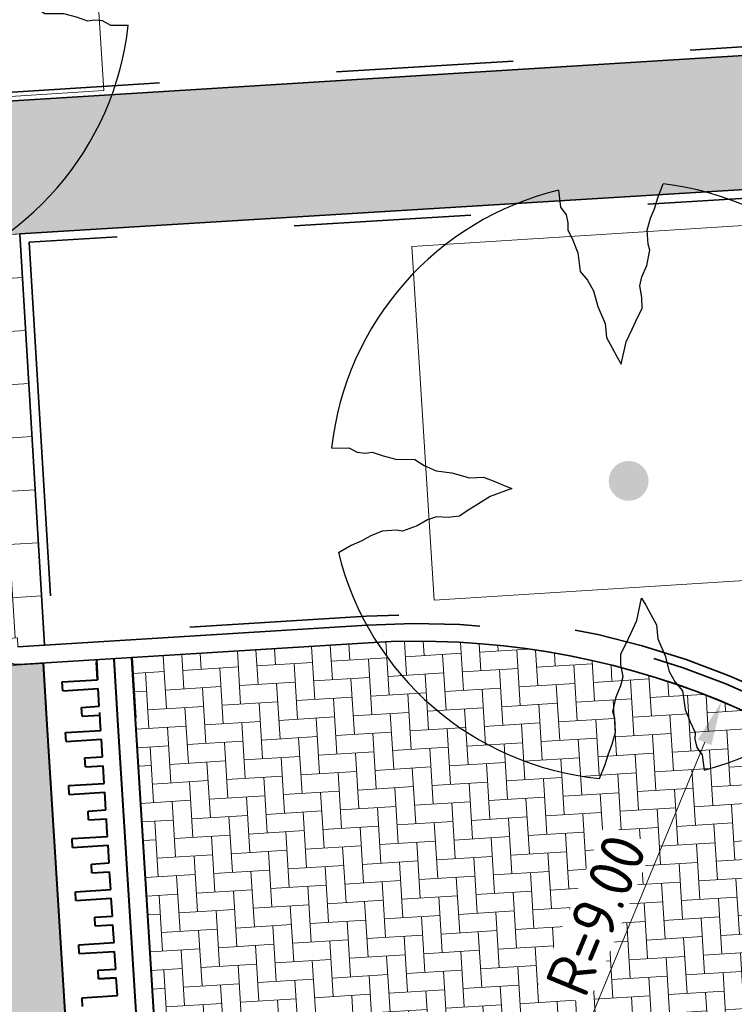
# Model space of a CAD drawing. Header units: metres. Extents: x 162305 to 163132, y 502542 to 502928.
# Tile 95 of 222: x 162455.39 to 162463.46, y 502744.8 to 502755.92. Entities that reach past the tile are written whole.
import ezdxf

# ---------------------------------------------------------------- set-up
doc = ezdxf.new("R2010")
doc.units = ezdxf.units.M
for name, pattern in [('VH-OPSLUITBAND-SO', [10, 4, -2, 2, -2]), ('VH-TROTTOIRBAND-SO', [15, 5, -2, 2, -2, 2, -2]), ('ZZ-HIDDEN-SO', [4, 2, -2])]:
    doc.linetypes.add(name, pattern=pattern)
for name, color, linetype, lineweight in [('N-BH-VH-DREMPEL_BESTRAAT_30KMU-G', 7, 'Continuous', 40), ('N-WE-GR-GRAS-A-200', 62, 'Continuous', 18), ('N-WE-VH-KANTOPSLUITING_BETONRUG-G', 7, 'ZZ-HIDDEN-SO', 35), ('N-WE-VH-KANTOPSLUITING_VOORKANTBAND-G', 50, 'Continuous', 35), ('N-WE-VH-OPENVERHARDING_BETONSTRAATSTEEN-A', 92, 'Continuous', 18), ('N-WE-VH-OPENVERHARDING_BETONSTRAATSTEEN-A-200', 92, 'Continuous', 18), ('N-WE-VH-OPENVERHARDING_TEGEL-A', 92, 'Continuous', 18), ('X-XX-AL-M', 7, 'Continuous', 18)]:
    doc.layers.add(name, color=color, linetype=linetype, lineweight=lineweight)
for name, color, linetype, lineweight, true_color in [('N-BH-VH-VERHARDING_TEGEL-Grijs', 253, 'Continuous', 13, 0x828282), ('N-WE-GR-BOOM-S', 3, 'Continuous', 25, 0x00ff00), ('N-WE-GR-PLANTGATVERBETERING-A', 92, 'Continuous', 13, 0x00bd00), ('N-WE-VH-KANTOPSLUITING_OPSLUITBAND_100X200-G', 150, 'VH-OPSLUITBAND-SO', 35, 0x007fff), ('N-WE-VH-KANTOPSLUITING_TROTTOIRBAND_180X200-G', 6, 'VH-TROTTOIRBAND-SO', 35, 0xff00ff)]:
    doc.layers.add(name, color=color, linetype=linetype, lineweight=lineweight, true_color=true_color)
doc.layers.add('X-XX-AL-HULPLIJN 01-G', color=1, linetype='Continuous', lineweight=18, true_color=0xff0000, plot=False)
doc.styles.add('NLCS-ISO-M200-T25', font='NLCS-ISO.ttf', dxfattribs={"height": 0.5})
doc.dimstyles.new('NLCS-M200-T25-PIJL_L2_H2', dxfattribs={"dimscale": 0.2, "dimtxt": 2.5, "dimasz": 2.5, "dimexe": 2, "dimexo": 2, "dimgap": 0.7, "dimtad": 1, "dimzin": 0, "dimdsep": 46, "dimtxsty": 'NLCS-ISO-M200-T25', "dimcen": 0, "dimdle": 2, "dimclrd": 256, "dimclre": 256, "dimclrt": 256, "dimazin": 0, "dimtfac": 1, "dimtdec": 3, "dimtofl": 0, "dimtmove": 0, "dimatfit": 3, "dimfxl": 2, "dimfxlon": 1, "dimtfillclr": 256, "dimtolj": 1, "dimtzin": 0, "dimlwd": -1, "dimlwe": -1, "dimarcsym": 0})

# ---------------------------------------------------------------- blocks, each defined once
blk = doc.blocks.new('*D441')
at = {"layer": 'Defpoints', "color": 0, "transparency": 16777216}
for p in [(162463.3120321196, 502748.2250343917), (162459.8823304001, 502739.9041482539)]:
    blk.add_point(p, dxfattribs=at)
at = {"layer": 'X-XX-AL-M', "transparency": 16777216}
blk.add_line((162461.8509581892, 502744.6802859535), (162463.1214931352, 502747.7627629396), dxfattribs=at)
blk.add_solid([(162463.0444478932, 502747.794519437), (162463.1985383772, 502747.7310064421), (162463.3120321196, 502748.2250343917)], dxfattribs=at)
at = {"layer": 'X-XX-AL-M', "transparency": 16777216, "insert": (162461.8962344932, 502745.8135445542), "char_height": 0.5, "attachment_point": 5, "rotation": 67.59952947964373, "style": 'NLCS-ISO-M200-T25', "bg_fill": 3, "box_fill_scale": 1.1, "bg_fill_color": 256, "bg_fill_true_color": 13158600, "bg_fill_transparency": 0}
blk.add_mtext('\\A1;R=9.00', dxfattribs=at)
blk = doc.blocks.new('SGR-BOOM_2E GROOTTE')
h = blk.add_hatch(color=256)
edge = h.paths.add_edge_path()
edge.add_arc((-0.001990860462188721, 0.003386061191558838), 0.15, 0, 360)
at = {"flags": 128}
for points in [[(-0.3934977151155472, 2.21897151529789), (-0.3859977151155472, 2.09072151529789), (-0.3477477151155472, 2.02997151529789), (-0.3387477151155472, 1.96922151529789), (-0.3409977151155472, 1.91747151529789), (-0.3079977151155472, 1.83722151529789), (-0.2772477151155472, 1.74122151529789), (-0.2674977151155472, 1.59947151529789), (-0.2164977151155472, 1.53122151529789), (-0.1759977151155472, 1.44722151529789), (-0.1527477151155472, 1.32872151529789), (-0.1047477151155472, 1.19597151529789), (-0.1009977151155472, 1.09097151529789), (-0.06424771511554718, 1.00997151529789), (-0.02974771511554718, 0.9387215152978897), (-0.003497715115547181, 0.8847215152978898), (0.04525228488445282, 1.04972151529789), (0.09625228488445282, 1.14197151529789), (0.1427522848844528, 1.23047151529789), (0.1795022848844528, 1.29122151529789), (0.1840022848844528, 1.37597151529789), (0.1727522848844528, 1.46372151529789), (0.1930022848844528, 1.53122151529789), (0.2342522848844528, 1.61297151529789), (0.2650022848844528, 1.72547151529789), (0.2545022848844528, 1.77197151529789), (0.2537522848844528, 1.87772151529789), (0.2852522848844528, 1.96547151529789), (0.3190022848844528, 2.03597151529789), (0.3497522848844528, 2.11697151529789), (0.3970022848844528, 2.21747151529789)], [(-2.218997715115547, 0.3889715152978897), (-2.089247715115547, 0.3814715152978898), (-2.026997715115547, 0.3447215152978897), (-1.966997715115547, 0.3349715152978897), (-1.915997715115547, 0.3394715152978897), (-1.834997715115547, 0.3049715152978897), (-1.740497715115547, 0.2742215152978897), (-1.597997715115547, 0.2637215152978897), (-1.531247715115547, 0.2134715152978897), (-1.443497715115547, 0.1699715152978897), (-1.324997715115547, 0.1474715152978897), (-1.195247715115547, 0.1017215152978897), (-1.090247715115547, 0.09797151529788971), (-1.008497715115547, 0.06122151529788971), (-0.9379977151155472, 0.02747151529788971), (-0.8832477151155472, -0.0002784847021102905), (-1.048247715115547, -0.04827848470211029), (-1.141247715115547, -0.0992784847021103), (-1.228997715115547, -0.1457784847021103), (-1.289747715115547, -0.1832784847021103), (-1.373747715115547, -0.1862784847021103), (-1.462247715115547, -0.1757784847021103), (-1.531247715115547, -0.1960284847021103), (-1.612247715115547, -0.2365284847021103), (-1.723247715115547, -0.2680284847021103), (-1.769747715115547, -0.2582784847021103), (-1.876247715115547, -0.2590284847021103), (-1.963247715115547, -0.2897784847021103), (-2.033747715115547, -0.3227784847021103), (-2.115497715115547, -0.3520284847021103), (-2.215997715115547, -0.4007784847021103)], [(2.213502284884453, -0.3850284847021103), (2.083752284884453, -0.3775284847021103), (2.022252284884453, -0.3400284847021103), (1.963002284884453, -0.3302784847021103), (1.912002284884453, -0.3347784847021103), (1.828752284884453, -0.3002784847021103), (1.734252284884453, -0.2695284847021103), (1.593252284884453, -0.2590284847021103), (1.525002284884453, -0.2095284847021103), (1.439502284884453, -0.1675284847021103), (1.321752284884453, -0.1435284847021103), (1.190502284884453, -0.0970284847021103), (1.084002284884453, -0.0932784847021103), (1.003752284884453, -0.05727848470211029), (0.9325022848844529, -0.02202848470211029), (0.8785022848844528, 0.00497151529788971), (1.043502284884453, 0.05297151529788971), (1.135752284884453, 0.1032215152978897), (1.223502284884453, 0.1504715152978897), (1.283502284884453, 0.1879715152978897), (1.367502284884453, 0.1909715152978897), (1.457502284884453, 0.1797215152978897), (1.525002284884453, 0.2007215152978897), (1.606002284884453, 0.2404715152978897), (1.718502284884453, 0.2734715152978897), (1.765002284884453, 0.2629715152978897), (1.870002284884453, 0.2622215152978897), (1.958502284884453, 0.2922215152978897), (2.029002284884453, 0.3282215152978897), (2.110752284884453, 0.3574715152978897), (2.212002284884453, 0.4047215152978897)], [(-0.3597477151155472, -2.21802848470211), (-0.3109977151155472, -2.11677848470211), (-0.2802477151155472, -2.036528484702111), (-0.2479977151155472, -1.96602848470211), (-0.2172477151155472, -1.87752848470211), (-0.2164977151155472, -1.77252848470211), (-0.2277477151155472, -1.72452848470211), (-0.1954977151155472, -1.61277848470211), (-0.1564977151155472, -1.53102848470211), (-0.1354977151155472, -1.46352848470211), (-0.1452477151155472, -1.37502848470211), (-0.1414977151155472, -1.29177848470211), (-0.1039977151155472, -1.23102848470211), (-0.05674771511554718, -1.14327848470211), (-0.005747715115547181, -1.05027848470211), (0.04075228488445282, -0.8845284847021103), (0.06925228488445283, -0.9392784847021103), (0.1022522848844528, -1.00977848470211), (0.1390022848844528, -1.09152848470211), (0.1435022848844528, -1.19577848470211), (0.1900022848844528, -1.32777848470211), (0.2125022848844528, -1.44702848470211), (0.2545022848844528, -1.53102848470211), (0.3047522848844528, -1.59927848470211), (0.3160022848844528, -1.74102848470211), (0.3467522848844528, -1.83627848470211), (0.3805022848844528, -1.91802848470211), (0.3760022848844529, -1.96827848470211), (0.3865022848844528, -2.03052848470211), (0.4232522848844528, -2.08977848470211), (0.4315022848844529, -2.20452848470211)]]:
    blk.add_lwpolyline(points, dxfattribs=at)
for start, end in [(100.0002194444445, 170.1098166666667), (10.29992500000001, 79.79196666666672), (190.3241250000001, 260.8432527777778), (281.0945583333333, 350.0620888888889)]:
    blk.add_arc((-0.001990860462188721, 0.003386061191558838), 2.249996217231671, start, end)

msp = doc.modelspace()

# ---------------------------------------------------------------- hatches: boundary and pattern name
at = {"layer": 'N-WE-GR-GRAS-A-200'}
h = msp.add_hatch(dxfattribs=at)
h.set_pattern_fill('AGR-GRAS_02-SO', color=256, scale=0.2, style=0, pattern_type=2)
h.set_pattern_definition([(0, (0, 0), (2, 2), [0.5, -1.5]), (0, (1.1, 1.2), (2, 2), [0.5, -1.5]), (90, (0.2, 0.7000000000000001), (-2, 2), [0.5, -1.5]), (90, (1, 1.4), (-2, 2), [0.5, -1.5]), (45, (0.4, 1.4), (0, 2.00000000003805), [0.5, -2.328427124]), (135, (1.1, 0), (-2.00000000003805, 0), [0.5, -2.328427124]), (26.56505119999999, (0.5, 0.6000000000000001), (2.000000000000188, 8.001289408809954e-10), [0.5, -3.972135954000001]), (26.56505119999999, (1.4, 1.6), (2.000000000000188, 8.001289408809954e-10), [0.5, -3.972135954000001]), (63.43494882, (1.4, 0), (1.019972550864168e-10, 2.000000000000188), [0.4999999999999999, -3.972135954]), (63.43494882, (0.5, 0.9), (1.019972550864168e-10, 2.000000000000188), [0.4999999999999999, -3.972135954]), (63.43494882, (1.2, 0.4), (1.019972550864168e-10, 2.000000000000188), [0.4999999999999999, -3.972135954]), (116.5650512, (0, 1.1), (-8.00129740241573e-10, 2.000000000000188), [0.4999999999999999, -3.972135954]), (153.43494882, (0.4, 0.3), (-2.000000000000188, 1.019979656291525e-10), [0.5, -3.972135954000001])])
h.paths.add_polyline_path([(162421.5165590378, 502819.7260517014), (162435.0341480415, 502820.5761715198), (162435.1688183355, 502820.4316233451), (162435.3426501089, 502820.2749681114), (162435.552850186, 502820.1206294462), (162435.8967156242, 502819.9441172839), (162436.2277402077, 502819.8405780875), (162436.6488709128, 502819.7886927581), (162442.0138132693, 502820.0949395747), (162442.1810611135, 502820.2103278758), (162442.3248732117, 502817.9525913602), (162445.007909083, 502818.1234939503), (162446.2444226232, 502817.2507322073), (162443.1915292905, 502817.0609060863), (162443.5109028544, 502811.9245559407), (162442.5054510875, 502811.8576059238), (162442.17, 502817.226), (162424.634, 502816.1300000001), (162424.643, 502815.982), (162424.9671399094, 502810.7714661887), (162422.0807124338, 502810.5898051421)])
edge = h.paths.add_edge_path(flags=16)
edge.add_ellipse((162362.043387, 502852.5697739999), major_axis=(-0.002383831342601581, 0.03742427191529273), ratio=0.9992283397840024, start_angle=0, end_angle=360, ccw=False)
edge = h.paths.add_edge_path(flags=16)
edge.add_ellipse((162362.5847170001, 502843.0740939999), major_axis=(-0.002383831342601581, 0.03742427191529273), ratio=0.9992283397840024, start_angle=0, end_angle=360, ccw=False)
edge = h.paths.add_edge_path(flags=16)
edge.add_ellipse((162361.374981, 502862.4700579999), major_axis=(-0.002383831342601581, 0.03742427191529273), ratio=0.9992283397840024, start_angle=0, end_angle=360, ccw=False)
h.paths.add_polyline_path([(162362.2190213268, 502859.5504481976), (162362.3188333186, 502859.5565773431), (162363.5149332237, 502840.0783135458), (162363.4151212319, 502840.0721844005), (162363.4427023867, 502839.6230304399), (162363.5425143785, 502839.6291595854), (162363.6292576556, 502838.2165615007), (162362.8224999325, 502838.1585549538), (162362.7862460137, 502838.484052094), (162362.7876825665, 502838.4841989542), (162362.7580411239, 502838.7741446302), (162362.163, 502845.4909999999), (162360.89836909, 502866.6763346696), (162361.8778000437, 502866.7387219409), (162362.2912521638, 502860.0057313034), (162362.191440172, 502859.9996021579)])
h.paths.add_polyline_path([(162370.3601271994, 502859.1295107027), (162370.1821962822, 502861.9228857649), (162370.463, 502861.9199999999), (162370.486, 502861.4019999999), (162370.7786257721, 502861.4149999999), (162370.814, 502860.8959999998), (162371.3365986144, 502860.9349999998), (162371.387, 502859.961), (162371.777, 502859.9789999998), (162371.7795167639, 502859.2226011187)])
edge = h.paths.add_edge_path(flags=16)
edge.add_ellipse((162389.543764, 502924.3068979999), major_axis=(-0.002385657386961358, 0.03745293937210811), ratio=0.9992283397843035, start_angle=0, end_angle=360, ccw=False)
edge = h.paths.add_edge_path(flags=16)
edge.add_ellipse((162379.964316, 502923.7109299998), major_axis=(-0.002385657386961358, 0.03745293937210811), ratio=0.9992283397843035, start_angle=0, end_angle=360, ccw=False)
h.paths.add_polyline_path([(162371.042, 502923.0409999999), (162371.029, 502923.5469999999), (162371.0223638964, 502923.6548720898), (162398.1123599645, 502925.3046281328), (162398.1452615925, 502924.7643634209)])
edge = h.paths.add_edge_path(flags=16)
edge.add_ellipse((162472.361153, 502871.472719), major_axis=(-0.002385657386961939, 0.03745293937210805), ratio=0.9992283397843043, start_angle=0, end_angle=360, ccw=False)
edge = h.paths.add_edge_path(flags=16)
edge.add_ellipse((162472.2864730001, 502872.403486), major_axis=(-0.002385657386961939, 0.03745293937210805), ratio=0.9992283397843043, start_angle=0, end_angle=360, ccw=False)
edge = h.paths.add_edge_path(flags=16)
edge.add_ellipse((162481.3114880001, 502872.9735409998), major_axis=(-0.002385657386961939, 0.03745293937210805), ratio=0.9992283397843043, start_angle=0, end_angle=360, ccw=False)
edge = h.paths.add_edge_path(flags=16)
edge.add_ellipse((162481.4002010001, 502872.0775119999), major_axis=(-0.002385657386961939, 0.03745293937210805), ratio=0.9992283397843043, start_angle=0, end_angle=360, ccw=False)
edge = h.paths.add_edge_path(flags=16)
edge.add_ellipse((162491.4805440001, 502873.637313), major_axis=(-0.002385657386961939, 0.03745293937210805), ratio=0.9992283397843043, start_angle=0, end_angle=360, ccw=False)
edge = h.paths.add_edge_path()
edge.add_line((162491.6143036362, 502871.717545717), (162490.495948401, 502871.6572610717))
edge.add_line((162490.495948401, 502871.6572610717), (162490.4911206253, 502871.770458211))
edge.add_line((162490.4911206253, 502871.770458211), (162478.1572766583, 502870.9921482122))
edge.add_line((162478.1572766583, 502870.9921482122), (162470.9743753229, 502870.6049558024))
edge.add_line((162470.9743753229, 502870.6049558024), (162470.8563556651, 502872.5000220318))
edge.add_line((162470.8563556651, 502872.5000220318), (162485.6270000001, 502873.4150000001))
edge.add_line((162485.6270000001, 502873.4150000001), (162493.227, 502873.874))
edge.add_line((162493.227, 502873.874), (162492.8458826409, 502880.3916842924))
edge.add_line((162492.8458826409, 502880.3916842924), (162493.9870089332, 502880.4646632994))
edge.add_line((162493.9870089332, 502880.4646632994), (162494.5185704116, 502871.8740994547))
edge.add_line((162494.5185704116, 502871.8740994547), (162491.6457403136, 502871.7192403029))
edge.add_ellipse((162491.6281880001, 502871.7524060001), major_axis=(-0.002385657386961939, 0.03745293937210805), ratio=0.9992283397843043, start_angle=204.2610710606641, end_angle=514.6215030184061)
h.paths.add_polyline_path([(162503.0755587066, 502855.4427169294), (162503.1753678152, 502855.4488928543), (162503.1815437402, 502855.3490837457), (162507.7228581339, 502855.6300883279), (162508.3250288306, 502845.8984091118), (162508.8258166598, 502845.9293965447), (162509.9220368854, 502845.9962164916), (162508.4797209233, 502869.3054814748), (162502.5611213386, 502868.9392541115), (162502.3616388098, 502868.2951169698), (162502.3731368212, 502866.8913389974)])
h.paths.add_polyline_path([(162538.7342247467, 502870.4526310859), (162538.7367962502, 502870.458550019), (162538.7430412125, 502870.4777147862), (162538.7473811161, 502870.496931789), (162538.7498959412, 502870.5159468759), (162538.7507036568, 502870.5345366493), (162538.7498980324, 502870.5531265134), (162538.7473853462, 502870.5721418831), (162538.7430476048, 502870.5913593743), (162538.7368047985, 502870.6105248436), (162538.7286236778, 502870.6293614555), (162538.7222540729, 502870.6408522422), (162538.7033428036, 502870.9382040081), (162537.9507959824, 502870.8903428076), (162537.9680789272, 502870.6185940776), (162537.964609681, 502870.6106081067), (162537.9583653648, 502870.5914438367), (162537.9540258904, 502870.5722273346), (162537.9515112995, 502870.5532127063), (162537.9507036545, 502870.5346233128), (162537.9515092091, 502870.5160338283), (162537.9540216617, 502870.4970189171), (162537.9583589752, 502870.4778019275), (162537.964601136, 502870.4586369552), (162537.9727813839, 502870.4398007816), (162537.9803143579, 502870.4262100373), (162537.9986571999, 502870.137795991), (162538.7512040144, 502870.1856571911)], flags=16)
edge = h.paths.add_edge_path(flags=16)
edge.add_ellipse((162531.9063522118, 502869.9819825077), major_axis=(-0.2500000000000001, 0), ratio=1, start_angle=-146.51130248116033, end_angle=206.7590416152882, ccw=False)
edge.add_line((162532.1148508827, 502870.1199256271), (162532.1295791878, 502870.0945423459))
edge = h.paths.add_edge_path(flags=16)
edge.add_ellipse((162511.918555, 502869.277477), major_axis=(-0.00238565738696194, 0.03745293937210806), ratio=0.9992283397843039, start_angle=0, end_angle=360, ccw=False)
edge = h.paths.add_edge_path(flags=16)
edge.add_ellipse((162522.496849, 502868.4620289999), major_axis=(-0.00238565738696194, 0.03745293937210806), ratio=0.9992283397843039, start_angle=0, end_angle=360, ccw=False)
edge = h.paths.add_edge_path(flags=16)
edge.add_ellipse((162522.447144, 502869.8904319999), major_axis=(-0.00238565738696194, 0.03745293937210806), ratio=0.9992283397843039, start_angle=0, end_angle=360, ccw=False)
edge = h.paths.add_edge_path(flags=16)
edge.add_ellipse((162532.378619, 502869.05672), major_axis=(-0.00238565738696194, 0.03745293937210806), ratio=0.9992283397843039, start_angle=0, end_angle=360, ccw=False)
edge = h.paths.add_edge_path()
edge.add_line((162511.9016605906, 502867.7473060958), (162510.2102112, 502867.6449842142))
edge.add_line((162510.2102112, 502867.6449842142), (162510.1085309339, 502869.3060766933))
edge.add_line((162510.1085309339, 502869.3060766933), (162538.7403474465, 502871.0777381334))
edge.add_line((162538.7403474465, 502871.0777381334), (162538.8441031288, 502869.3771517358))
edge.add_line((162538.8441031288, 502869.3771517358), (162511.9425193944, 502867.7497777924))
edge.add_ellipse((162511.920191, 502867.7799310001), major_axis=(-0.00238565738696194, 0.03745293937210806), ratio=0.9992283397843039, start_angle=212.895373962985, end_angle=506.7391838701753)
edge = h.paths.add_edge_path(flags=16)
edge.add_ellipse((162554.016631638, 502704.4069191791), major_axis=(-0.2500000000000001, 0), ratio=1, start_angle=-19.78060631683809, end_angle=333.4897362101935, ccw=False)
edge.add_line((162553.7813827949, 502704.4915240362), (162553.7929180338, 502704.5185087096))
edge = h.paths.add_edge_path()
edge.add_ellipse((162551.4431023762, 502714.7606002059), major_axis=(-0.5786424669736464, 0), ratio=1, start_angle=88.32756619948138, end_angle=98.42476321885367)
edge.add_line((162551.5278796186, 502714.1882018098), (162556.303, 502714.513))
edge.add_line((162556.303, 502714.513), (162556.577, 502710.1250000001))
edge.add_line((162556.577, 502710.1250000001), (162556.776, 502710.137))
edge.add_line((162556.776, 502710.137), (162556.8456714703, 502709.2360332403))
edge.add_line((162556.8456714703, 502709.2360332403), (162552.7317102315, 502708.9739843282))
edge.add_line((162552.7317102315, 502708.9739843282), (162552.9859847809, 502704.982074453))
edge.add_line((162552.9859847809, 502704.982074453), (162557.1540978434, 502705.2475726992))
edge.add_line((162557.1540978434, 502705.2475726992), (162557.1710000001, 502705.029))
edge.add_line((162557.1710000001, 502705.029), (162577.095, 502706.273))
edge.add_line((162577.095, 502706.273), (162577.2190000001, 502706.8259999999))
edge.add_line((162577.2190000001, 502706.8259999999), (162577.3048540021, 502705.3783479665))
edge.add_line((162577.3048540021, 502705.3783479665), (162549.7918656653, 502703.6927452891))
edge.add_line((162549.7918656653, 502703.6927452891), (162549.1598177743, 502713.8137040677))
edge.add_line((162549.1598177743, 502713.8137040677), (162549.361875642, 502713.8262496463))
edge.add_line((162549.361875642, 502713.8262496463), (162549.3556780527, 502713.9260674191))
edge.add_line((162549.3556780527, 502713.9260674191), (162550.2635827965, 502713.9824417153))
edge.add_ellipse((162550.2202014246, 502714.6810961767), major_axis=(-0.7000000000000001, 0), ratio=1, start_angle=93.55309047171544, end_angle=128.9931781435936)
edge.add_line((162550.6606609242, 502714.1370415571), (162551.426214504, 502714.1822042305))
edge = h.paths.add_edge_path(flags=16)
edge.add_ellipse((162508.182291, 502708.9626890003), major_axis=(-0.002385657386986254, 0.03745293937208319), ratio=0.9992283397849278, start_angle=0, end_angle=360, ccw=False)
edge = h.paths.add_edge_path(flags=16)
edge.add_ellipse((162498.418432, 502708.1386420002), major_axis=(-0.002385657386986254, 0.03745293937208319), ratio=0.9992283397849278, start_angle=0, end_angle=360, ccw=False)
edge = h.paths.add_edge_path(flags=16)
edge.add_ellipse((162487.92888, 502707.676082), major_axis=(-0.002385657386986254, 0.03745293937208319), ratio=0.9992283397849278, start_angle=0, end_angle=360, ccw=False)
edge = h.paths.add_edge_path(flags=16)
edge.add_ellipse((162478.21442, 502707.1048410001), major_axis=(-0.002385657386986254, 0.03745293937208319), ratio=0.9992283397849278, start_angle=0, end_angle=360, ccw=False)
h.paths.add_polyline_path([(162476.6849999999, 502707.0870000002), (162505.879, 502708.9120000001), (162539.79, 502710.978), (162539.8512384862, 502709.9872224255), (162476.7460532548, 502706.0992192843)])
edge = h.paths.add_edge_path(flags=16)
edge.add_ellipse((162395.834261, 502721.3618740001), major_axis=(-0.002383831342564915, 0.03742427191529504), ratio=0.999228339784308, start_angle=0, end_angle=360, ccw=False)
edge = h.paths.add_edge_path(flags=16)
edge.add_ellipse((162396.470102, 502711.1848960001), major_axis=(-0.002383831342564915, 0.03742427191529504), ratio=0.999228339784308, start_angle=0, end_angle=360, ccw=False)
edge = h.paths.add_edge_path()
edge.add_line((162395.3827017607, 502731.7149209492), (162396.765, 502708.907))
edge.add_line((162396.765, 502708.907), (162397.0362159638, 502704.3002450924))
edge.add_line((162397.0362159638, 502704.3002450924), (162396.2952306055, 502704.2557530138))
edge.add_line((162396.2952306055, 502704.2557530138), (162395.7976409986, 502704.6969723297))
edge.add_line((162395.7976409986, 502704.6969723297), (162394.0179850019, 502733.9348903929))
edge.add_line((162394.0179850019, 502733.9348903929), (162394.9004865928, 502734.9337845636))
edge.add_line((162394.9004865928, 502734.9337845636), (162395.1865293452, 502734.9517658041))
edge.add_line((162395.1865293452, 502734.9517658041), (162395.3786342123, 502731.7820354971))
edge.add_ellipse((162395.364097, 502731.7474740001), major_axis=(-0.002383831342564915, 0.03742427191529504), ratio=0.999228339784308, start_angle=333.5251489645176, end_angle=566.1216927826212)
edge = h.paths.add_edge_path(flags=16)
edge.add_ellipse((162599.331135, 502707.3641609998), major_axis=(-0.002385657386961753, 0.03745293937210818), ratio=0.9992283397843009, start_angle=0, end_angle=360, ccw=False)
edge = h.paths.add_edge_path(flags=16)
edge.add_ellipse((162589.564927, 502706.8229459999), major_axis=(-0.002385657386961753, 0.03745293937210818), ratio=0.9992283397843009, start_angle=0, end_angle=360, ccw=False)
edge = h.paths.add_edge_path()
edge.add_ellipse((162583.9606018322, 502706.2395809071), major_axis=(-0.25, 0), ratio=1, start_angle=93.48921757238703, end_angle=273.4892176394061)
edge.add_line((162583.9453866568, 502706.4891174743), (162583.9425624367, 502706.5354361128))
edge.add_line((162583.9425624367, 502706.5354361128), (162608.977, 502708.0619999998))
edge.add_line((162608.977, 502708.0619999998), (162609.0222481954, 502707.3215365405))
edge.add_line((162609.0222481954, 502707.3215365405), (162583.9881483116, 502705.7878047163))
edge.add_line((162583.9881483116, 502705.7878047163), (162583.9758170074, 502705.9900443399))
edge = h.paths.add_edge_path(flags=16)
edge.add_ellipse((162616.1438289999, 502666.5185710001), major_axis=(-0.002383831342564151, 0.03742427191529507), ratio=0.9992283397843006, start_angle=0, end_angle=360, ccw=False)
edge = h.paths.add_edge_path(flags=16)
edge.add_ellipse((162615.418174, 502676.4011740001), major_axis=(-0.002383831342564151, 0.03742427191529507), ratio=0.9992283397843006, start_angle=0, end_angle=360, ccw=False)
edge = h.paths.add_edge_path()
edge.add_ellipse((162615.4285143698, 502664.8072041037), major_axis=(-0.25, 0), ratio=1, start_angle=33.48920055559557, end_angle=333.4892346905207)
edge.add_line((162615.2048017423, 502664.9187955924), (162615.1525454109, 502664.9448619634))
edge.add_line((162615.1525454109, 502664.9448619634), (162613.958497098, 502684.041838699))
edge.add_line((162613.958497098, 502684.041838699), (162615.1414976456, 502684.115805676))
edge.add_line((162615.1414976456, 502684.115805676), (162615.159, 502683.7990000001))
edge.add_line((162615.159, 502683.7990000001), (162616.3066053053, 502665.5481842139))
edge.add_line((162616.3066053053, 502665.5481842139), (162616.3033225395, 502665.5336481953))
edge.add_line((162616.3033225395, 502665.5336481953), (162616.3008077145, 502665.514633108))
edge.add_line((162616.3008077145, 502665.514633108), (162616.2999999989, 502665.4960433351))
edge.add_line((162616.2999999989, 502665.4960433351), (162616.3008056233, 502665.4774534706))
edge.add_line((162616.3008056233, 502665.4774534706), (162616.3033183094, 502665.4584381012))
edge.add_line((162616.3033183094, 502665.4584381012), (162616.3076560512, 502665.4392206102))
edge.add_line((162616.3076560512, 502665.4392206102), (162616.3138988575, 502665.4200551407))
edge.add_line((162616.3138988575, 502665.4200551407), (162616.314791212, 502665.4180005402))
edge.add_line((162616.314791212, 502665.4180005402), (162616.722, 502658.942))
edge.add_line((162616.722, 502658.942), (162615.5333526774, 502658.8544320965))
edge.add_line((162615.5333526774, 502658.8544320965), (162615.1717733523, 502664.6373404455))
edge.add_line((162615.1717733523, 502664.6373404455), (162615.2200169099, 502664.6692591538))
h.paths.add_polyline_path([(162613.8066207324, 502655.3830135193), (162613.5983157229, 502658.7118775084), (162613.6383711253, 502658.7148283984), (162613.9336933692, 502653.9916007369), (162582.143659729, 502652.0176703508), (162582.0627495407, 502653.3171170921)])
h.paths.add_polyline_path([(162630.4243863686, 502647.5564365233), (162630.6988101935, 502642.625785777), (162628.400261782, 502642.4938657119), (162627.7770362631, 502642.4580970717), (162627.7860277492, 502642.2775601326), (162603.4329293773, 502640.7654094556), (162603.1143130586, 502645.8967066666), (162602.0771908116, 502645.8411463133), (162602.1052835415, 502645.3920240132), (162602.140627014, 502645.3942347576), (162602.4673671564, 502640.0490361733), (162633.8554516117, 502641.9628847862), (162634.1446303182, 502641.9819357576), (162633.8808725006, 502644.367061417), (162633.7172807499, 502644.9995907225), (162633.3784737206, 502645.7268571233), (162632.876258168, 502646.363503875), (162632.2858631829, 502646.8539192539), (162631.6236958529, 502647.2106270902)])
edge = h.paths.add_edge_path(flags=16)
edge.add_ellipse((162567.844551, 502652.1996749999), major_axis=(-0.002385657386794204, 0.03745293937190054), ratio=0.9992283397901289, start_angle=0, end_angle=360, ccw=False)
edge = h.paths.add_edge_path()
edge.add_line((162548.0456737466, 502650.7682154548), (162548.0302749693, 502651.0150177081))
edge.add_line((162548.0302749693, 502651.0150177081), (162549.486, 502651.1087671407))
edge.add_line((162549.486, 502651.1087671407), (162549.486, 502650.5171653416))
edge.add_line((162549.486, 502650.5171653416), (162550.286, 502650.5171653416))
edge.add_line((162550.286, 502650.5171653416), (162550.286, 502651.1602875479))
edge.add_line((162550.286, 502651.1602875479), (162558.5596133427, 502651.6931124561))
edge.add_ellipse((162558.586846, 502651.7189099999), major_axis=(-0.002385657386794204, 0.03745293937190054), ratio=0.9992283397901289, start_angle=129.7834060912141, end_angle=230.2967654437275)
edge.add_line((162558.6171626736, 502651.6968186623), (162573.8774278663, 502652.679587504))
edge.add_line((162573.8774278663, 502652.679587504), (162573.9442433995, 502651.6087087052))
edge.add_line((162573.9442433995, 502651.6087087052), (162548.0933813, 502650.003587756))
edge.add_line((162548.0933813, 502650.003587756), (162548.0496484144, 502650.7045118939))
edge.add_ellipse((162548.027968, 502650.7351350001), major_axis=(-0.002385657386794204, 0.03745293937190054), ratio=0.9992283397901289, start_angle=211.6726546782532, end_angle=328.1783617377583)
edge = h.paths.add_edge_path(flags=16)
edge.add_ellipse((162430.664854, 502659.8648859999), major_axis=(-0.002385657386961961, 0.03745293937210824), ratio=0.999228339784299, start_angle=0, end_angle=360, ccw=False)
edge = h.paths.add_edge_path(flags=16)
edge.add_ellipse((162420.419076, 502659.6422339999), major_axis=(-0.002385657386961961, 0.03745293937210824), ratio=0.999228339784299, start_angle=0, end_angle=360, ccw=False)
edge = h.paths.add_edge_path(flags=16)
edge.add_ellipse((162411.255758, 502659.1550639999), major_axis=(-0.002385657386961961, 0.03745293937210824), ratio=0.999228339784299, start_angle=0, end_angle=360, ccw=False)
h.paths.add_polyline_path([(162435.5066193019, 502661.0433013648), (162435.3233302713, 502659.8573135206), (162409.6329158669, 502658.2621252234), (162409.5620526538, 502659.4211363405), (162417.3110000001, 502659.9086496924), (162417.3110000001, 502659.5641653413), (162418.1110000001, 502659.5641653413), (162418.1110000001, 502659.9623525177)])
edge = h.paths.add_edge_path()
edge.add_arc((162406.536, 502665.135), 0.2500000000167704, 314.1360549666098, 386.7590416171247)
edge.add_line((162406.759226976, 502665.2475598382), (162406.7444974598, 502665.27294495))
edge.add_arc((162406.5359999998, 502665.135), 0.2500000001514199, 33.48920055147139, 53.15212306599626)
edge.add_line((162406.685923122, 502665.3350576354), (162405.617, 502682.119))
edge.add_line((162405.617, 502682.119), (162404.587, 502699.361))
edge.add_line((162404.587, 502699.361), (162405.1143578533, 502699.3935952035))
edge.add_line((162405.1143578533, 502699.3935952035), (162407.5658656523, 502659.2976883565))
edge.add_line((162407.5658656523, 502659.2976883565), (162407.0728233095, 502659.2672141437))
edge.add_line((162407.0728233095, 502659.2672141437), (162407.068, 502659.3430000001))
edge.add_line((162407.068, 502659.3430000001), (162407.062, 502659.4299999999))
edge.add_line((162407.062, 502659.4299999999), (162406.7100911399, 502664.9555779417))
h.paths.add_polyline_path([(162384.1750049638, 502626.9891315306), (162385.0461632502, 502626.5921299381), (162372.824584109, 502599.0138271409), (162371.3350000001, 502595.4950000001), (162370.7215316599, 502593.4947695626), (162370.3940593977, 502591.742593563), (162370.27, 502590.8190000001), (162370.22, 502589.0400000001), (162370.38, 502587.0300000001), (162370.565, 502585.909), (162371.415, 502583.295), (162372.1925058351, 502581.7065360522), (162370.9084498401, 502584.3298946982), (162369.965918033, 502586.8058962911), (162369.7468094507, 502588.0398939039), (162369.6159284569, 502589.5431637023), (162369.6091660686, 502591.0279743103), (162369.7646776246, 502592.5846402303), (162370.1565436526, 502594.4288020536), (162370.7452851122, 502596.21519706), (162373.7388263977, 502603.1545829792), (162382.0728048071, 502622.3892297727), (162383.9823001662, 502627.0156439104)])
h.paths.add_polyline_path([(162633.5463762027, 502600.5126540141), (162633.8283551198, 502595.9714000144), (162634.9231162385, 502596.039376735), (162635.3607743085, 502596.0881576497), (162635.8073451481, 502596.2543479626), (162636.1271517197, 502596.4813361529), (162636.3947428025, 502596.7820698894), (162636.6092821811, 502597.1852952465), (162636.6796266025, 502597.5214881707), (162636.6916618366, 502597.8519463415), (162636.4580000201, 502601.6318122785), (162636.458, 502601.6900000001), (162604.9018155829, 502599.7525513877), (162604.8522315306, 502599.7495070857), (162605.1491306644, 502595.6509770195), (162605.3252974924, 502595.0911310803), (162605.5291921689, 502594.7712351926), (162606.0306337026, 502594.3268080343), (162606.4894983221, 502594.1006345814), (162606.9796067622, 502594.0141961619), (162607.3978853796, 502594.0296818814), (162607.3792933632, 502594.3291052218), (162607.4791011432, 502594.3353025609), (162607.1971222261, 502598.8765565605)])
at = {"layer": 'N-WE-VH-OPENVERHARDING_BETONSTRAATSTEEN-A', "true_color": 0x333333}
h = msp.add_hatch(dxfattribs=at)
h.set_pattern_fill('AVH-BSS_KEIFORMAAT_ELLEBOOG', color=250, scale=2, angle=3.513781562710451, pattern_type=2)
h.set_pattern_definition([(3.513781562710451, (0, 0), (0.1967346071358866, 0.2224758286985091), [0.63, -0.21]), (273.5137815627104, (-0.02574122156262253, 0.4192104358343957), (0.1967346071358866, 0.2224758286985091), [0.63, -0.21])])
edge = h.paths.add_edge_path()
edge.add_arc((162457.3715711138, 502737.2431188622), 5.99999999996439, 3.5530904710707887, 93.55309047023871, ccw=False)
edge.add_line((162463.3600379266, 502737.6149591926), (162463.5663230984, 502734.2927485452))
edge.add_line((162463.5663230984, 502734.2927485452), (162469.0611713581, 502734.6377365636))
edge.add_line((162469.0611713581, 502734.6377365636), (162469.0355720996, 502735.0500111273))
edge.add_arc((162473.0278833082, 502735.2979046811), 4.000000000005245, 93.56712088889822, 183.5530904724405, ccw=False)
edge.add_line((162472.7790121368, 502739.2901550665), (162472.4423296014, 502744.7734365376))
edge.add_line((162472.4423296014, 502744.7734365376), (162469.790203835, 502744.6138510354))
edge.add_arc((162469.5403370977, 502748.6060392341), 3.999999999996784, 222.0189401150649, 273.581409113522, ccw=False)
edge.add_arc((162459.8633978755, 502739.8577826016), 9.045127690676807, 42.15686090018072, 93.4197250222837)
edge.add_line((162459.3238557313, 502748.8868040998), (162456.6535903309, 502748.7142805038))
edge.add_line((162456.6535903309, 502748.7142805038), (162456.9997307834, 502743.231585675))
at = {"layer": 'N-WE-VH-OPENVERHARDING_BETONSTRAATSTEEN-A-200', "true_color": 0x333333}
h = msp.add_hatch(dxfattribs=at)
h.set_pattern_fill('AVH-BSS_KEIFORMAAT_KEPER-SO', color=250, scale=0.2, angle=3.550433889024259, pattern_type=2)
h.set_pattern_definition([(48.55043388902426, (0, 0), (-0.0183914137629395, 0.2964148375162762), [0.63, -0.21]), (138.5504338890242, (0.139011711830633, 0.157403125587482), (-0.01839141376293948, 0.2964148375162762), [0.63, -0.21])])
h.paths.add_polyline_path([(162398.5609089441, 502745.1084829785), (162398.9389124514, 502739.626430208), (162455.9987239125, 502743.1689352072), (162455.6555432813, 502748.6518138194), (162437.3158766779, 502747.519953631), (162425.7568820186, 502746.8022239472)])
at = {"layer": 'N-WE-VH-OPENVERHARDING_TEGEL-A', "true_color": 0x333333}
h = msp.add_hatch(dxfattribs=at)
h.set_pattern_fill('AVH-TEGEL_300X300_HALFST', color=250, angle=3.036056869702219, pattern_type=2)
h.set_pattern_definition([(3.036056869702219, (0, 0), (0.2916342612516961, 0.1656787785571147), [0.3, -0.3]), (93.0360568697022, (0, 0), (-0.2995789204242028, -0.01588931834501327), [])])
h.paths.add_polyline_path([(162434.2636853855, 502753.6958066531), (162466.3708416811, 502755.6892373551), (162466.464766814, 502754.1801269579), (162454.9802663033, 502753.4770129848), (162454.2816152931, 502753.4335760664), (162454.2816689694, 502753.4327127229), (162437.8133791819, 502752.4102492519), (162437.1147281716, 502752.3668123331), (162436.7154852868, 502752.3422121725), (162434.3560902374, 502752.1961424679)])
h = msp.add_hatch(dxfattribs=at)
h.set_pattern_fill('AVH-TEGEL_400X600_BLOK', color=250, angle=3.597361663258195, pattern_type=2)
h.set_pattern_definition([(3.597361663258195, (0, 0), (-0.03764673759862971, 0.5988177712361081), []), (93.59736166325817, (0, 0), (-0.3992118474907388, -0.02509782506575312), [])])
h.paths.add_polyline_path([(162454.9802663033, 502753.4770129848), (162455.3880738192, 502753.5023674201), (162455.6678911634, 502748.8598896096), (162455.3686743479, 502748.8412865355), (162455.3624135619, 502748.9419866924), (162455.2626062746, 502748.9357814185)])
h.paths.add_polyline_path([(162436.7154852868, 502752.3422121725), (162437.1147144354, 502752.3670332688), (162437.3970681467, 502747.8255807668), (162437.2972608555, 502747.8193754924), (162437.3034820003, 502747.7195691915), (162437.0040472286, 502747.7009047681)])

# ---------------------------------------------------------------- linework, layer by layer
at = {"layer": 'N-BH-VH-DREMPEL_BESTRAAT_30KMU-G'}
for p, q in [((162456.2539639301, 502748.6959410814), (162456.2679954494, 502748.4686792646)), ((162456.4973126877, 502748.0095338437), (162456.4535700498, 502748.708351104)), ((162456.4973126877, 502748.0095338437), (162456.4539809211, 502748.7017871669)), ((162456.6531936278, 502748.7207622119), (162456.6958073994, 502748.0399793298)), ((162456.6969220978, 502748.0220271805), (162456.6535903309, 502748.7142805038)), ((162455.6988750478, 502747.9595604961), (162455.6551116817, 502748.6587089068)), ((162455.6988750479, 502747.9595604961), (162455.6555432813, 502748.6518138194)), ((162456.2679954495, 502748.4686792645), (162456.2560633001, 502748.6619385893)), ((162455.8687551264, 502748.4440385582), (162456.2679954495, 502748.4686792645)), ((162455.8749153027, 502748.3442284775), (162455.8687551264, 502748.4440385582)), ((162455.8749153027, 502748.3442284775), (162456.274155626, 502748.3688691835)), ((162456.2864759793, 502748.1692490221), (162456.274155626, 502748.3688691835)), ((162456.0868558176, 502748.156928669), (162456.2864759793, 502748.1692490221)), ((162456.093015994, 502748.0571185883), (162456.0868558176, 502748.156928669)), ((162456.093015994, 502748.0571185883), (162456.2926361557, 502748.0694389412)), ((162456.2977032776, 502747.9970405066), (162456.2914566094, 502748.0968452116)), ((162456.7718821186, 502746.824370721), (162456.6969220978, 502748.0220271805)), ((162455.7738350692, 502746.7619040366), (162455.6988750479, 502747.9595604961)), ((162456.3039499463, 502747.8972358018), (162456.2977032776, 502747.9970405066)), ((162456.5722727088, 502746.8118773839), (162456.4973126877, 502748.0095338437)), ((162455.9047311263, 502747.8722491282), (162456.3039499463, 502747.8972358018)), ((162455.9109777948, 502747.7724444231), (162455.9047311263, 502747.8722491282)), ((162455.9109777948, 502747.7724444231), (162456.3101966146, 502747.7974310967)), ((162456.3226899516, 502747.5978216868), (162456.3101966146, 502747.7974310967)), ((162456.1230805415, 502747.5853283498), (162456.3226899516, 502747.5978216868)), ((162456.12932721, 502747.485523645), (162456.1230805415, 502747.5853283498)), ((162456.12932721, 502747.485523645), (162456.3289366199, 502747.4980169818)), ((162456.341429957, 502747.2984075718), (162456.3289366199, 502747.4980169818)), ((162455.942211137, 502747.2734208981), (162456.341429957, 502747.2984075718)), ((162455.9484578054, 502747.1736161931), (162455.942211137, 502747.2734208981)), ((162455.9484578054, 502747.1736161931), (162456.3476766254, 502747.1986028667)), ((162456.3601699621, 502746.9989934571), (162456.3476766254, 502747.1986028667)), ((162456.1605605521, 502746.9865001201), (162456.3601699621, 502746.9989934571)), ((162456.1668072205, 502746.8866954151), (162456.1605605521, 502746.9865001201)), ((162456.1668072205, 502746.8866954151), (162456.3664166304, 502746.899188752)), ((162456.372663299, 502746.799384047), (162456.3664166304, 502746.899188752)), ((162456.3789128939, 502746.6995795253), (162456.3726662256, 502746.7993842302)), ((162456.6472356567, 502745.6142211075), (162456.5722756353, 502746.8118775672)), ((162456.8468450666, 502745.6267144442), (162456.7718850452, 502746.824370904)), ((162455.848798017, 502745.5642477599), (162455.7738379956, 502746.7619042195)), ((162455.9796940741, 502746.6745928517), (162456.3789128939, 502746.6995795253)), ((162455.9859407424, 502746.5747881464), (162455.9796940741, 502746.6745928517)), ((162455.9859407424, 502746.5747881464), (162456.3851595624, 502746.5997748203)), ((162456.3976528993, 502746.4001654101), (162456.3851595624, 502746.5997748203)), ((162456.1980434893, 502746.3876720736), (162456.3976528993, 502746.4001654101)), ((162456.2042901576, 502746.2878673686), (162456.1980434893, 502746.3876720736)), ((162456.2042901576, 502746.2878673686), (162456.4038995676, 502746.3003607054)), ((162456.4163929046, 502746.1007512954), (162456.4038995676, 502746.3003607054)), ((162456.0171740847, 502746.0757646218), (162456.4163929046, 502746.1007512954)), ((162456.023420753, 502745.9759599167), (162456.0171740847, 502746.0757646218)), ((162456.023420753, 502745.9759599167), (162456.4226395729, 502746.0009465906)), ((162456.4351329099, 502745.8013371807), (162456.4226395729, 502746.0009465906)), ((162456.2355235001, 502745.7888438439), (162456.4351329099, 502745.8013371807)), ((162456.2417701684, 502745.6890391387), (162456.2355235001, 502745.7888438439)), ((162456.2417701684, 502745.6890391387), (162456.4413795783, 502745.7015324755)), ((162456.4476262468, 502745.6017277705), (162456.4413795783, 502745.7015324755)), ((162456.4538758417, 502745.5019232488), (162456.4476291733, 502745.6017279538)), ((162456.7221986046, 502744.416564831), (162456.6472385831, 502745.6142212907)), ((162456.9218080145, 502744.429058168), (162456.8468479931, 502745.6267146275)), ((162455.9237609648, 502744.3665914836), (162455.8488009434, 502745.5642479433)), ((162456.0546570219, 502745.4769365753), (162456.4538758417, 502745.5019232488)), ((162456.0609036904, 502745.3771318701), (162456.0546570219, 502745.4769365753)), ((162456.0609036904, 502745.3771318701), (162456.4601225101, 502745.4021185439)), ((162456.4726158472, 502745.202509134), (162456.4601225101, 502745.4021185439)), ((162456.2730064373, 502745.190015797), (162456.4726158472, 502745.202509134)), ((162456.2792531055, 502745.0902110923), (162456.2730064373, 502745.190015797)), ((162456.2792531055, 502745.0902110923), (162456.4788625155, 502745.1027044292)), ((162456.4788625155, 502745.1027044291), (162456.2792531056, 502745.0902110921)), ((162456.4913558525, 502744.903095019), (162456.4788625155, 502745.1027044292)), ((162456.0921370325, 502744.8781083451), (162456.4913558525, 502744.903095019)), ((162456.098383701, 502744.7783036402), (162456.0921370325, 502744.8781083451))]:
    msp.add_line(p, q, dxfattribs=at)
at = {"layer": 'N-BH-VH-VERHARDING_TEGEL-Grijs', "flags": 128}
msp.add_lwpolyline([(162434.2636853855, 502753.6958066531), (162466.3708416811, 502755.6892373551), (162466.464766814, 502754.1801269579), (162454.9802663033, 502753.4770129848), (162454.2816152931, 502753.4335760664), (162454.2816689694, 502753.4327127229), (162437.8133791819, 502752.4102492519), (162437.1147281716, 502752.3668123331), (162436.7154852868, 502752.3422121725), (162434.3560902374, 502752.1961424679), (162434.2636853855, 502753.6958066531)], dxfattribs=at)
at = {"layer": 'N-WE-GR-PLANTGATVERBETERING-A', "flags": 128}
for points in [[(162450.1835375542, 502757.3444838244), (162456.1714023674, 502757.7258956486), (162456.3374421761, 502755.1192016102), (162450.3495773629, 502754.7377897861), (162450.1835375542, 502757.3444838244)], [(162459.8147202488, 502753.3587579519), (162464.8046075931, 502753.6766011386), (162465.0588821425, 502749.6846912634), (162460.0689947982, 502749.3668480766), (162459.8147202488, 502753.3587579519)]]:
    msp.add_lwpolyline(points, dxfattribs=at)
at = {"layer": 'N-WE-VH-KANTOPSLUITING_BETONRUG-G'}
msp.add_lwpolyline([(162466.7915198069, 502746.1293471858, 0.2287491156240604), (162459.305239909, 502749.1862259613), (162455.3624690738, 502748.9410938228)], format="xyb", dxfattribs=at)
at = {"layer": 'N-WE-VH-KANTOPSLUITING_OPSLUITBAND_100X200-G'}
msp.add_line((162466.9490835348, 502755.8254072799), (162437.9693328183, 502754.0259841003), dxfattribs=at)
msp.add_lwpolyline([(162466.4708996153, 502754.0803151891), (162455.4939266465, 502753.4082735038), (162455.7676986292, 502748.866094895)], dxfattribs=at)
at = {"layer": 'N-WE-VH-KANTOPSLUITING_TROTTOIRBAND_180X200-G'}
msp.add_lwpolyline([(162455.3686743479, 502748.8412865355), (162459.311445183, 502749.0864186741, -0.2287491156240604), (162466.7172274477, 502746.0624095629)], format="xyb", dxfattribs=at)
at = {"layer": 'N-WE-VH-KANTOPSLUITING_VOORKANTBAND-G'}
msp.add_line((162455.3881281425, 502753.501466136), (162455.6678911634, 502748.8598896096), dxfattribs=at)
msp.add_lwpolyline([(162466.9549735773, 502755.7255042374), (162437.9753480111, 502753.9262519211), (162435.3211619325, 502797.9327821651), (162464.3589177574, 502799.7581018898)], close=True, dxfattribs=at)
msp.add_lwpolyline([(162466.9797710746, 502745.7983968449), (162466.4647668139, 502754.180126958), (162455.3880970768, 502753.5019815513)], dxfattribs=at)
msp.add_lwpolyline([(162431.7453488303, 502747.1740642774), (162437.3158766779, 502747.519953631, 0.4142135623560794), (162437.5966827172, 502747.837991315), (162437.3577796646, 502751.6805718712, -0.4142135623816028), (162437.8257897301, 502752.2106346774), (162454.2941221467, 502753.2331007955, -0.4141885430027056), (162454.8241423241, 502752.7650880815), (162455.0630472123, 502748.9224780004, 0.4142135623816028), (162455.3810848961, 502748.6416719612), (162459.3238557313, 502748.8868040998, -0.2287491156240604), (162466.5686427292, 502745.9285343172, 0.2288582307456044), (162469.790203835, 502744.6138510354), (162499.6437807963, 502746.4825521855)], format="xyb", dxfattribs=at)
at = {"layer": 'X-XX-AL-HULPLIJN 01-G', "flags": 128}
for points in [[(162454.9802663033, 502753.4770129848), (162455.3880738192, 502753.5023674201), (162455.6678911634, 502748.8598896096), (162455.3686743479, 502748.8412865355), (162455.3624135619, 502748.9419866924), (162455.2626062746, 502748.9357814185)], [(162398.5609089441, 502745.1084829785), (162398.9389124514, 502739.626430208), (162455.9987239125, 502743.1689352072), (162455.6555432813, 502748.6518138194), (162437.3158766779, 502747.519953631), (162425.7568820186, 502746.8022239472)]]:
    msp.add_lwpolyline(points, close=True, dxfattribs=at)
msp.add_lwpolyline([(162456.9997307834, 502743.231585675, -0.4142135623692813), (162463.3600379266, 502737.6149591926), (162463.5663230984, 502734.2927485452), (162469.0611713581, 502734.6377365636), (162469.0355720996, 502735.0500111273, -0.4141418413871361), (162472.7790121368, 502739.2901550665), (162472.4423296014, 502744.7734365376), (162469.790203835, 502744.6138510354, -0.2288582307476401), (162466.5686427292, 502745.9285343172, 0.2274828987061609), (162459.3238557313, 502748.8868040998), (162456.6535903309, 502748.7142805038)], format="xyb", close=True, dxfattribs=at)

# ---------------------------------------------------------------- block references
at = {"layer": 'N-WE-GR-BOOM-S', "xscale": 1.5, "yscale": 1.5, "zscale": 1.5, "rotation": 3.553090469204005}
msp.add_blockref('SGR-BOOM_2E GROOTTE', (162453.2637851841, 502756.2269584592), dxfattribs=at)

# ---------------------------------------------------------------- next in the draw order: dimensions: what is measured, and where the dimension line sits
at = {"layer": 'X-XX-AL-M'}
dim = msp.add_radius_dim(center=(162459.8823304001, 502739.9041482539), mpoint=(162463.3120321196, 502748.2250343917), dimstyle='NLCS-M200-T25-PIJL_L2_H2', override={"dimpost": 'R=<>', "dimtfill": 1}, dxfattribs=at)
dim.commit()
dim.dimension.update_dxf_attribs({"geometry": '*D441', "text_midpoint": (162462.2568062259, 502745.6649241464), "dimtype": 164})

# ---------------------------------------------------------------- next in the draw order: block references
at = {"layer": 'N-WE-GR-BOOM-S', "xscale": 1.5, "yscale": 1.5, "zscale": 1.5, "rotation": 3.553090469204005}
msp.add_blockref('SGR-BOOM_2E GROOTTE', (162462.2661280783, 502750.7085308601), dxfattribs=at)

doc.saveas('drawing.dxf')
